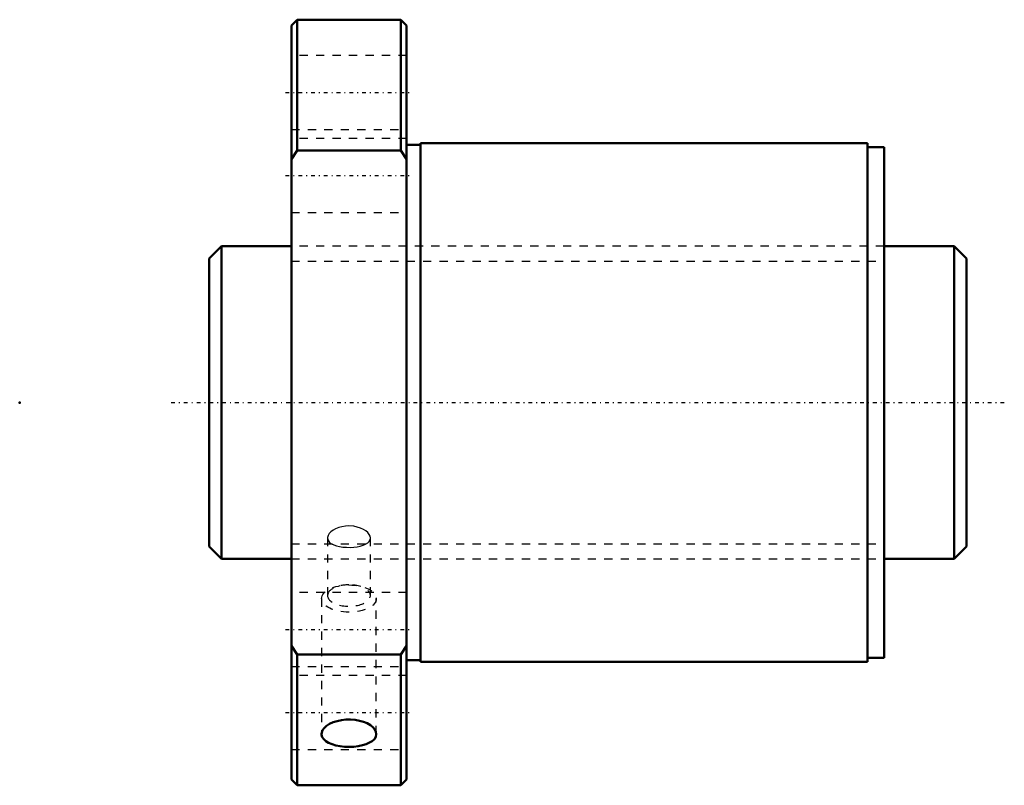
# Model space of a CAD drawing. Header units: millimetres. Extents: x -33 to 87, y -46 to 46.
import ezdxf

# ---------------------------------------------------------------- set-up
doc = ezdxf.new("R2010")
doc.units = ezdxf.units.MM
doc.linetypes.add('Center', pattern=[1.5, 0.45, -0.5, 0.05, -0.5])
doc.linetypes.add('Dashed', pattern=[2, 1, -1])
for name, color, linetype, lineweight in [('2d ConnectionPoints', 7, 'Continuous', 50), ('AM_0', 7, 'Continuous', 50), ('AM_5', 3, 'Continuous', 25), ('AM_7', 7, 'Center', 25), ('AM_9', 6, 'Dashed', 25)]:
    doc.layers.add(name, color=color, linetype=linetype, lineweight=lineweight)

# ---------------------------------------------------------------- blocks, each defined once
blk = doc.blocks.new('1_SDA_V_serieSDA3812V_5nut_0_in_SDA3812V_5G0_92LC0_0G000__4')
at = {"layer": 'AM_0'}
for p, q in [((0.7, 46.5), (0, 45.8)), ((0, 45.8), (0, -45.8)), ((13.3, 46.5), (0.7, 46.5)), ((0.7, 46.5), (0.7, 30.61)), ((14, 45.8), (13.3, 46.5)), ((13.3, 46.5), (13.3, 30.61)), ((14, 45.8), (14, -45.8)), ((15.7, 31.3), (14, 31.3)), ((15.7, 31.5), (15.7, -31.5)), ((70, 31.5), (15.7, 31.5)), ((70, 31.5), (70, -31.5)), ((0, 29.54), (0.7, 30.61)), ((0.7, 30.61), (13.3, 30.61)), ((13.3, 30.61), (14, 29.54)), ((72, 31), (70, 31)), ((72, 31), (72, -31)), ((0.7, -30.61), (0, -29.54)), ((14, -29.54), (13.3, -30.61)), ((0.7, -30.61), (0.7, -46.5)), ((13.3, -30.61), (0.7, -30.61)), ((13.3, -30.61), (13.3, -46.5)), ((70, -31), (72, -31)), ((14, -31.3), (15.7, -31.3)), ((15.7, -31.5), (70, -31.5)), ((0, -45.8), (0.7, -46.5)), ((0.7, -46.5), (13.3, -46.5)), ((13.3, -46.5), (14, -45.8))]:
    blk.add_line(p, q, dxfattribs=at)
for points in [[(10.32, -40.27), (10.28, -39.99), (10.14, -39.71), (9.91, -39.44), (9.6, -39.19), (9.21, -38.97), (8.77, -38.79), (8.27, -38.65), (7.73, -38.55), (7.18, -38.51), (6.62, -38.52), (6.07, -38.58), (5.55, -38.69), (5.07, -38.85), (4.64, -39.05), (4.28, -39.28), (4, -39.54), (3.8, -39.81), (3.7, -40.09), (3.68, -40.27)], [(3.68, -40.27), (3.68, -40.37), (3.76, -40.64), (3.94, -40.9), (4.19, -41.13), (4.53, -41.34), (4.94, -41.51), (5.41, -41.65), (5.92, -41.75), (6.46, -41.81), (7.02, -41.83), (7.58, -41.81), (8.12, -41.74), (8.63, -41.64), (9.09, -41.5), (9.49, -41.32), (9.83, -41.12), (10.08, -40.88), (10.25, -40.62), (10.32, -40.27)]]:
    blk.add_lwpolyline(points, dxfattribs=at)
at = {"layer": 'AM_7'}
for p, q in [((-0.7, 37.67), (14.7, 37.67)), ((-0.7, 27.58), (14.7, 27.58)), ((-0.7, -27.58), (14.7, -27.58)), ((-0.7, -37.67), (14.7, -37.67))]:
    blk.add_line(p, q, dxfattribs=at)
at = {"layer": 'AM_9'}
for p, q in [((14, 42.17), (0, 42.17)), ((0, 33.17), (14, 33.17)), ((14, 32.08), (0, 32.08)), ((0, 23.08), (14, 23.08)), ((72, 19), (0, 19)), ((4.4, -16.45), (4.4, -23.45)), ((9.6, -23.45), (9.6, -16.45)), ((0, -19), (72, -19)), ((14, -23.08), (0, -23.08)), ((3.68, -23.82), (3.68, -40.27)), ((10.32, -40.27), (10.32, -23.82)), ((0, -32.08), (14, -32.08)), ((14, -33.17), (0, -33.17)), ((0, -42.17), (14, -42.17))]:
    blk.add_line(p, q, dxfattribs=at)
for points in [[(7, -15), (6.57, -15.02), (6.14, -15.09), (5.75, -15.2), (5.38, -15.34), (5.07, -15.52), (4.8, -15.72), (4.6, -15.93), (4.47, -16.16), (4.4, -16.38), (4.4, -16.45)], [(9.6, -16.45), (9.57, -16.24), (9.46, -16.02), (9.28, -15.8), (9.05, -15.59), (8.75, -15.41), (8.4, -15.25), (8.01, -15.13), (7.59, -15.04), (7, -15)], [(4.4, -16.45), (4.42, -16.6), (4.5, -16.8), (4.65, -16.99), (4.87, -17.15), (5.15, -17.29), (5.49, -17.41), (5.86, -17.5), (6.27, -17.56), (6.7, -17.59), (7.14, -17.6), (7.57, -17.58), (7.98, -17.53), (8.37, -17.45), (8.72, -17.34), (9.02, -17.21), (9.27, -17.05), (9.45, -16.87), (9.56, -16.67), (9.6, -16.46), (9.6, -16.45)]]:
    blk.add_lwpolyline(points, dxfattribs=at)
blk.add_ellipse((7, -23.82), major_axis=(3.32, 0), ratio=0.5, dxfattribs=at)
for start_param, end_param in [(3.141593, 7.853982), (1.570796, 3.141593)]:
    blk.add_ellipse((7, -23.45), major_axis=(2.6, 0), ratio=0.5, start_param=start_param, end_param=end_param, dxfattribs=at)
blk = doc.blocks.new('2_000SDA3812V_50Shaft_0_in_SDA3812V_5G0_92LC0_0G000__4')
at = {"layer": 'AM_0'}
for p, q in [((-8.5, 19), (-10, 17.5)), ((-8.5, 19), (-8.5, -19)), ((0, 19), (-8.5, 19)), ((80.5, 19), (72, 19)), ((82, 17.5), (80.5, 19)), ((80.5, 19), (80.5, -19)), ((-10, 17.5), (-10, -17.5)), ((82, 17.5), (82, -17.5)), ((-10, -17.5), (-8.5, -19)), ((80.5, -19), (82, -17.5)), ((-8.5, -19), (0, -19)), ((72, -19), (80.5, -19))]:
    blk.add_line(p, q, dxfattribs=at)
at = {"layer": 'AM_5', "linetype": 'Dashed'}
for p, q in [((0, 17.1595), (72, 17.1595)), ((0, -17.1595), (72, -17.1595))]:
    blk.add_line(p, q, dxfattribs=at)
at = {"layer": 'AM_7'}
blk.add_line((-14.6, 0), (86.6, 0), dxfattribs=at)
at = {"layer": 'AM_9'}
for p, q in [((72, 19), (0, 19)), ((0, -19), (72, -19))]:
    blk.add_line(p, q, dxfattribs=at)

msp = doc.modelspace()

# ---------------------------------------------------------------- linework, layer by layer
at = {"layer": '2d ConnectionPoints'}
for p in [(-33, 0), (0, 0), (82, 0)]:
    msp.add_point(p, dxfattribs=at)

# ---------------------------------------------------------------- block references
for name in ['1_SDA_V_serieSDA3812V_5nut_0_in_SDA3812V_5G0_92LC0_0G000__4', '2_000SDA3812V_50Shaft_0_in_SDA3812V_5G0_92LC0_0G000__4']:
    msp.add_blockref(name, (0, 0))

doc.saveas('drawing.dxf')
